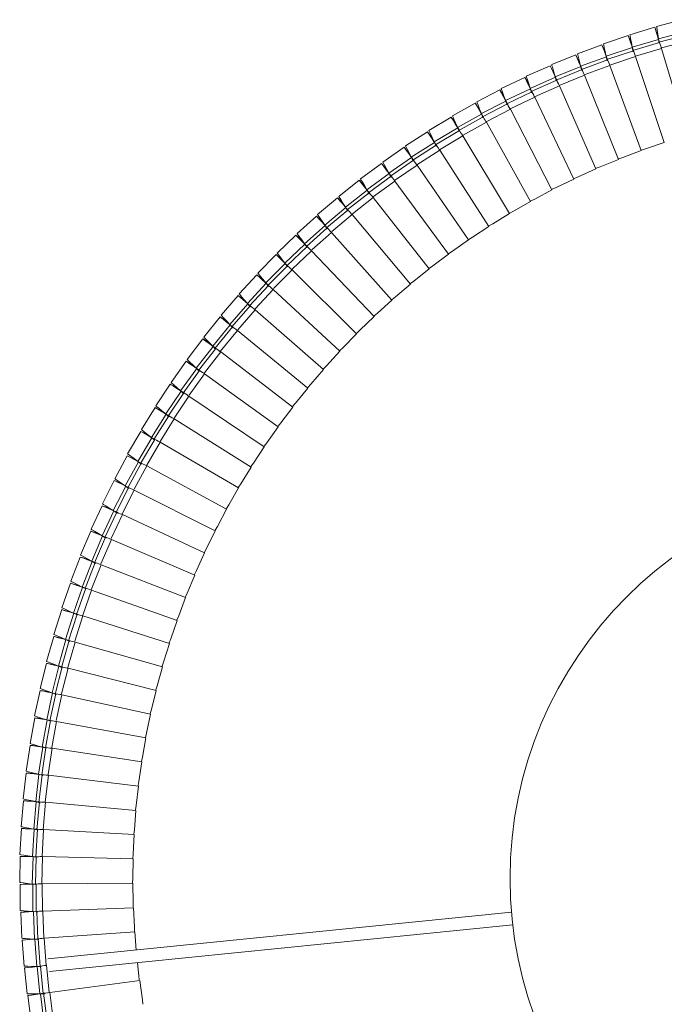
# Model space of a CAD drawing. Header units: millimetres. Extents: x -834 to 396, y -1282 to 570.
# Tile 11 of 13: x -163 to 39, y 249 to 558. Entities that reach past the tile are written whole.
import ezdxf

# ---------------------------------------------------------------- set-up
doc = ezdxf.new("R2010")
doc.units = ezdxf.units.MM

msp = doc.modelspace()

# ---------------------------------------------------------------- linework, layer by layer
at = {"color": 7, "linetype": 'Continuous', "lineweight": 15}
for p, q in [((44.36, 557.89), (36.46, 555.8)), ((35.93, 555.52), (28.1, 553.18)), ((36.28, 554.58), (35.93, 555.52)), ((37.43, 550.73), (36.28, 554.58)), ((45.44, 554.04), (37.09, 551.85)), ((27.58, 552.89), (19.83, 550.31)), ((27.95, 551.96), (27.58, 552.89)), ((29.22, 548.14), (27.95, 551.96)), ((37.13, 551.71), (28.85, 549.25)), ((37.43, 550.73), (29.03, 548.24)), ((37.23, 550.83), (37.09, 551.85)), ((45.7, 553.05), (37.23, 550.83)), ((19.31, 550), (11.65, 547.17)), ((19.72, 549.08), (19.31, 550)), ((21.11, 545.31), (19.72, 549.08)), ((20.22, 548.47), (19.97, 548.38)), ((28.9, 549.12), (20.7, 546.4)), ((29.22, 548.14), (20.91, 545.4)), ((29.03, 548.24), (28.85, 549.25)), ((29.11, 547.85), (29.03, 548.24)), ((46.13, 521.6), (38.03, 548.89)), ((11.14, 546.85), (3.57, 543.78)), ((11.58, 545.95), (11.14, 546.85)), ((13.08, 542.22), (11.58, 545.95)), ((12.1, 545.35), (11.86, 545.26)), ((20.75, 546.27), (12.64, 543.3)), ((21.11, 545.31), (12.88, 542.3)), ((20.91, 545.4), (20.7, 546.4)), ((21, 545.01), (20.91, 545.4)), ((38.84, 519.31), (29.89, 546.33)), ((3.07, 543.44), (-4.4, 540.14)), ((3.54, 542.56), (3.07, 543.44)), ((5.16, 538.87), (3.54, 542.56)), ((4.08, 541.98), (3.84, 541.87)), ((12.7, 543.16), (4.68, 539.94)), ((13.08, 542.22), (4.95, 538.95)), ((12.88, 542.3), (12.64, 543.3)), ((12.98, 541.92), (12.88, 542.3)), ((31.62, 516.79), (21.83, 543.51)), ((-4.88, 539.78), (-12.25, 536.25)), ((-4.39, 538.91), (-4.88, 539.78)), ((-2.66, 535.28), (-4.39, 538.91)), ((-3.84, 538.35), (-4.07, 538.24)), ((4.75, 539.81), (-3.16, 536.34)), ((5.16, 538.87), (-2.86, 535.36)), ((4.95, 538.95), (4.68, 539.94)), ((5.07, 538.57), (4.95, 538.95)), ((24.49, 514.04), (13.86, 540.44)), ((-12.72, 535.88), (-19.97, 532.12)), ((-12.2, 535.02), (-12.72, 535.88)), ((-10.35, 531.45), (-12.2, 535.02)), ((-3.1, 536.21), (-10.89, 532.49)), ((-2.66, 535.28), (-10.56, 531.52)), ((-2.86, 535.36), (-3.16, 536.34)), ((-2.73, 534.98), (-2.86, 535.36)), ((17.45, 511.07), (5.99, 537.13)), ((-20.43, 531.73), (-27.56, 527.74)), ((-19.89, 530.89), (-20.43, 531.73)), ((-10.82, 532.36), (-18.5, 528.4)), ((-11.61, 534.49), (-11.86, 534.36)), ((-10.56, 531.52), (-10.89, 532.49)), ((-10.42, 531.15), (-10.56, 531.52)), ((10.5, 507.88), (-1.77, 533.56)), ((-17.93, 527.38), (-19.89, 530.89)), ((-19.3, 530.36), (-19.52, 530.24)), ((-10.35, 531.45), (-18.14, 527.44)), ((3.66, 504.48), (-9.41, 529.76)), ((-28.01, 527.34), (-35.01, 523.13)), ((-27.44, 526.52), (-28.01, 527.34)), ((-25.37, 523.07), (-27.44, 526.52)), ((-26.82, 526.02), (-27.05, 525.88)), ((-18.43, 528.27), (-25.97, 524.07)), ((-17.93, 527.38), (-25.58, 523.12)), ((-18.14, 527.44), (-18.5, 528.4)), ((-17.99, 527.07), (-18.14, 527.44)), ((-3.08, 500.86), (-16.93, 525.72)), ((-35.45, 522.72), (-42.31, 518.29)), ((-34.85, 521.91), (-35.45, 522.72)), ((-25.89, 523.95), (-33.31, 519.51)), ((-25.37, 523.07), (-32.89, 518.58)), ((-25.58, 523.12), (-25.97, 524.07)), ((-25.42, 522.76), (-25.58, 523.12)), ((-33.22, 519.39), (-40.49, 514.72)), ((-32.67, 518.53), (-34.85, 521.91)), ((-34.23, 521.42), (-34.45, 521.28)), ((-32.89, 518.58), (-33.31, 519.51)), ((-9.69, 497.03), (-24.32, 521.44)), ((-42.73, 517.86), (-49.45, 513.22)), ((-42.11, 517.08), (-42.73, 517.86)), ((-39.83, 513.76), (-42.11, 517.08)), ((-41.47, 516.61), (-41.68, 516.46)), ((-32.67, 518.53), (-40.04, 513.8)), ((-32.71, 518.22), (-32.89, 518.58)), ((-16.18, 492.99), (-31.57, 516.93)), ((-40.41, 514.61), (-47.53, 509.71)), ((-39.83, 513.76), (-47.05, 508.81)), ((-40.04, 513.8), (-40.49, 514.72)), ((-39.86, 513.45), (-40.04, 513.8)), ((-49.86, 512.78), (-56.43, 507.93)), ((-49.22, 512.01), (-49.86, 512.78)), ((-46.83, 508.77), (-49.22, 512.01)), ((-48.54, 511.59), (-48.77, 511.41)), ((-22.55, 488.75), (-38.68, 512.2)), ((-56.83, 507.47), (-63.24, 502.42)), ((-56.16, 506.73), (-56.83, 507.47)), ((-47.44, 509.6), (-54.4, 504.48)), ((-46.83, 508.77), (-53.89, 503.59)), ((-47.05, 508.81), (-47.53, 509.71)), ((-46.85, 508.46), (-47.05, 508.81)), ((-28.77, 484.32), (-45.63, 507.25)), ((-54.31, 504.37), (-61.1, 499.04)), ((-53.67, 503.57), (-56.16, 506.73)), ((-55.47, 506.32), (-55.7, 506.14)), ((-53.89, 503.59), (-54.4, 504.48)), ((-63.63, 501.95), (-69.88, 496.7)), ((-62.93, 501.23), (-63.63, 501.95)), ((-60.35, 498.15), (-62.93, 501.23)), ((-62.22, 500.85), (-62.45, 500.66)), ((-53.67, 503.57), (-60.57, 498.17)), ((-53.68, 503.25), (-53.89, 503.59)), ((-34.86, 479.69), (-52.43, 502.08)), ((-61.01, 498.93), (-67.63, 493.39)), ((-60.35, 498.15), (-67.07, 492.53)), ((-60.57, 498.17), (-61.1, 499.04)), ((-60.35, 497.83), (-60.57, 498.17)), ((-70.25, 496.22), (-76.33, 490.77)), ((-69.53, 495.52), (-70.25, 496.22)), ((-66.85, 492.52), (-69.53, 495.52)), ((-68.82, 495.15), (-69.03, 494.96)), ((-40.79, 474.88), (-59.06, 496.7)), ((-67.53, 493.28), (-73.98, 487.54)), ((-66.85, 492.52), (-73.39, 486.7)), ((-67.07, 492.53), (-67.63, 493.39)), ((-66.84, 492.21), (-67.07, 492.53)), ((-16.16, 492.95), (-16.18, 492.99)), ((-76.68, 490.28), (-82.59, 484.65)), ((-75.95, 489.61), (-76.68, 490.28)), ((-73.17, 486.69), (-75.95, 489.61)), ((-75.21, 489.28), (-75.43, 489.07)), ((-46.57, 469.87), (-65.52, 491.12)), ((-22.52, 488.71), (-22.55, 488.75)), ((-73.88, 487.43), (-80.14, 481.49)), ((-73.17, 486.69), (-79.53, 480.67)), ((-73.39, 486.7), (-73.98, 487.54)), ((-73.15, 486.38), (-73.39, 486.7)), ((-52.19, 464.69), (-71.8, 485.33)), ((-82.93, 484.15), (-88.66, 478.33)), ((-82.17, 483.49), (-82.93, 484.15)), ((-79.31, 480.67), (-82.17, 483.49)), ((-81.44, 483.17), (-81.64, 482.97)), ((-28.74, 484.28), (-28.77, 484.32)), ((-80.04, 481.39), (-86.11, 475.25)), ((-79.31, 480.67), (-85.47, 474.45)), ((-79.53, 480.67), (-80.14, 481.49)), ((-79.28, 480.36), (-79.53, 480.67)), ((-57.65, 459.34), (-77.89, 479.35)), ((-34.83, 479.65), (-34.86, 479.69)), ((-88.98, 477.82), (-94.53, 471.82)), ((-88.2, 477.19), (-88.98, 477.82)), ((-85.25, 474.45), (-88.2, 477.19)), ((-87.45, 476.9), (-87.66, 476.68)), ((-86, 475.15), (-91.88, 468.82)), ((-85.25, 474.45), (-91.22, 468.04)), ((-85.47, 474.45), (-86.11, 475.25)), ((-85.22, 474.14), (-85.47, 474.45)), ((-62.93, 453.82), (-83.79, 473.18)), ((-40.76, 474.84), (-40.79, 474.88)), ((-94.83, 471.3), (-100.19, 465.13)), ((-94.04, 470.7), (-94.83, 471.3)), ((-91, 468.06), (-94.04, 470.7)), ((-93.28, 470.43), (-93.47, 470.21)), ((-46.54, 469.84), (-46.57, 469.87)), ((-91.77, 468.73), (-97.45, 462.22)), ((-91, 468.06), (-96.76, 461.46)), ((-91.22, 468.04), (-91.88, 468.82)), ((-90.95, 467.75), (-91.22, 468.04)), ((-68.04, 448.13), (-89.5, 466.83)), ((-100.47, 464.6), (-105.63, 458.27)), ((-99.66, 464.03), (-100.47, 464.6)), ((-96.54, 461.48), (-99.66, 464.03)), ((-98.89, 463.78), (-99.08, 463.56)), ((-52.16, 464.66), (-52.19, 464.69)), ((-97.33, 462.13), (-102.81, 455.44)), ((-96.54, 461.48), (-102.09, 454.71)), ((-96.76, 461.46), (-97.45, 462.22)), ((-96.48, 461.17), (-96.76, 461.46)), ((-105.9, 457.73), (-110.86, 451.24)), ((-105.07, 457.18), (-105.9, 457.73)), ((-72.97, 442.29), (-95.01, 460.3)), ((-57.61, 459.31), (-57.65, 459.34)), ((-102.69, 455.36), (-107.95, 448.51)), ((-101.87, 454.74), (-107.21, 447.79)), ((-101.87, 454.74), (-105.07, 457.18)), ((-104.3, 456.96), (-104.48, 456.73)), ((-102.09, 454.71), (-102.81, 455.44)), ((-77.71, 436.29), (-100.3, 453.61)), ((-62.9, 453.78), (-62.93, 453.82)), ((-111.11, 450.7), (-115.86, 444.05)), ((-107.83, 448.42), (-112.87, 441.41)), ((-110.26, 450.17), (-111.11, 450.7)), ((-106.99, 447.83), (-110.26, 450.17)), ((-109.49, 449.97), (-109.66, 449.74)), ((-107.21, 447.79), (-107.95, 448.51)), ((-68.01, 448.1), (-68.04, 448.13)), ((-106.99, 447.83), (-112.11, 440.72)), ((-106.92, 447.52), (-107.21, 447.79)), ((-82.26, 430.15), (-105.39, 446.75)), ((-116.1, 443.5), (-120.64, 436.71)), ((-115.23, 443), (-116.1, 443.5)), ((-111.89, 440.76), (-115.23, 443)), ((-114.44, 442.84), (-114.61, 442.58)), ((-72.93, 442.26), (-72.97, 442.29)), ((-112.74, 441.33), (-117.56, 434.16)), ((-111.89, 440.76), (-116.78, 433.49)), ((-112.11, 440.72), (-112.87, 441.41)), ((-111.81, 440.46), (-112.11, 440.72)), ((-86.62, 423.87), (-110.25, 439.73)), ((-120.86, 436.15), (-125.18, 429.22)), ((-119.98, 435.68), (-120.86, 436.15)), ((-77.67, 436.26), (-77.71, 436.29)), ((-117.43, 434.08), (-122.02, 426.77)), ((-116.57, 433.54), (-121.23, 426.13)), ((-116.57, 433.54), (-119.98, 435.68)), ((-119.19, 435.52), (-119.34, 435.28)), ((-116.78, 433.49), (-117.56, 434.16)), ((-116.47, 433.24), (-116.78, 433.49)), ((-90.78, 417.45), (-114.89, 432.57)), ((-82.22, 430.12), (-82.26, 430.15)), ((-125.38, 428.65), (-129.49, 421.59)), ((-121.9, 426.7), (-126.25, 419.24)), ((-124.49, 428.21), (-125.38, 428.65)), ((-121.01, 426.18), (-124.49, 428.21)), ((-123.69, 428.1), (-123.84, 427.83)), ((-121.23, 426.13), (-122.02, 426.77)), ((-121.01, 426.18), (-125.44, 418.62)), ((-120.91, 425.89), (-121.23, 426.13)), ((-94.73, 410.91), (-119.31, 425.26)), ((-86.58, 423.84), (-86.62, 423.87)), ((-129.67, 421.02), (-133.55, 413.83)), ((-128.76, 420.6), (-129.67, 421.02)), ((-125.22, 418.68), (-128.76, 420.6)), ((-127.97, 420.5), (-128.11, 420.24)), ((-126.12, 419.17), (-130.25, 411.58)), ((-125.22, 418.68), (-129.41, 410.99)), ((-125.44, 418.62), (-126.25, 419.24)), ((-125.11, 418.39), (-125.44, 418.62)), ((-98.47, 404.25), (-123.49, 417.82)), ((-90.73, 417.43), (-90.78, 417.45)), ((-133.72, 413.25), (-137.37, 405.94)), ((-130.11, 411.52), (-133.99, 403.8)), ((-132.8, 412.86), (-133.72, 413.25)), ((-129.2, 411.06), (-133.14, 403.24)), ((-129.2, 411.06), (-132.8, 412.86)), ((-131.99, 412.8), (-132.13, 412.53)), ((-129.41, 410.99), (-130.25, 411.58)), ((-129.07, 410.77), (-129.41, 410.99)), ((-102.01, 397.47), (-127.44, 410.25)), ((-94.69, 410.89), (-94.73, 410.91)), ((-137.52, 405.36), (-140.94, 397.94)), ((-136.58, 405), (-137.52, 405.36)), ((-132.93, 403.31), (-136.58, 405)), ((-135.78, 404.95), (-135.91, 404.69)), ((-133.86, 403.74), (-137.5, 395.91)), ((-132.93, 403.31), (-136.62, 395.37)), ((-133.14, 403.24), (-133.99, 403.8)), ((-132.8, 403.03), (-133.14, 403.24)), ((-105.33, 390.58), (-131.15, 402.55)), ((-98.43, 404.22), (-98.47, 404.25)), ((-141.07, 397.36), (-144.25, 389.84)), ((-140.12, 397.03), (-141.07, 397.36)), ((-137.36, 395.85), (-140.75, 387.91)), ((-136.42, 395.45), (-140.12, 397.03)), ((-139.32, 397.01), (-139.43, 396.74)), ((-136.62, 395.37), (-137.5, 395.91)), ((-101.96, 397.45), (-102.01, 397.47)), ((-136.42, 395.45), (-139.86, 387.4)), ((-136.28, 395.17), (-136.62, 395.37)), ((-108.43, 383.6), (-134.61, 394.75)), ((-105.28, 390.56), (-105.33, 390.58)), ((-144.36, 389.24), (-147.31, 381.63)), ((-143.41, 388.94), (-144.36, 389.24)), ((-140.61, 387.86), (-143.75, 379.81)), ((-139.66, 387.49), (-143.41, 388.94)), ((-139.66, 387.49), (-142.85, 379.33)), ((-142.6, 388.95), (-142.71, 388.67)), ((-139.86, 387.4), (-140.75, 387.91)), ((-139.51, 387.21), (-139.86, 387.4)), ((-111.31, 376.52), (-137.83, 386.84)), ((-147.4, 381.03), (-150.11, 373.33)), ((-146.44, 380.76), (-147.4, 381.03)), ((-142.65, 379.42), (-146.44, 380.76)), ((-145.64, 380.79), (-145.74, 380.52)), ((-143.61, 379.77), (-146.49, 371.62)), ((-142.65, 379.42), (-145.58, 371.17)), ((-142.85, 379.33), (-143.75, 379.81)), ((-113.97, 369.35), (-140.8, 378.84)), ((-150.18, 372.73), (-152.65, 364.94)), ((-149.21, 372.49), (-150.18, 372.73)), ((-145.38, 371.27), (-149.21, 372.49)), ((-146.35, 371.58), (-148.98, 363.35)), ((-148.42, 372.53), (-148.5, 372.26)), ((-145.38, 371.27), (-148.05, 362.93)), ((-145.58, 371.17), (-146.49, 371.62)), ((-145.21, 371.01), (-145.58, 371.17)), ((-116.4, 362.1), (-143.52, 370.74)), ((-152.7, 364.34), (-154.92, 356.48)), ((-151.72, 364.13), (-152.7, 364.34)), ((-147.85, 363.04), (-151.72, 364.13)), ((-148.84, 363.32), (-151.2, 355.01)), ((-150.94, 364.18), (-151.01, 363.93)), ((-147.85, 363.04), (-150.26, 354.62)), ((-148.05, 362.93), (-148.98, 363.35)), ((-147.68, 362.78), (-148.05, 362.93)), ((-118.6, 354.78), (-145.98, 362.57)), ((-154.96, 355.88), (-156.93, 347.95)), ((-153.97, 355.7), (-154.96, 355.88)), ((-150.07, 354.73), (-153.97, 355.7)), ((-153.18, 355.79), (-153.25, 355.52)), ((-151.06, 354.98), (-153.17, 346.6)), ((-150.07, 354.73), (-152.21, 346.24)), ((-150.26, 354.62), (-151.2, 355.01)), ((-149.89, 354.47), (-150.26, 354.62)), ((-120.57, 347.4), (-148.18, 354.32)), ((-156.94, 347.35), (-158.67, 339.37)), ((-155.95, 347.21), (-156.94, 347.35)), ((-152.02, 346.35), (-155.95, 347.21)), ((-155.17, 347.3), (-155.23, 347.05)), ((-153.02, 346.57), (-154.86, 338.13)), ((-152.02, 346.35), (-153.89, 337.8)), ((-152.21, 346.24), (-153.17, 346.6)), ((-151.83, 346.11), (-152.21, 346.24)), ((-122.31, 339.95), (-150.12, 346)), ((-158.66, 338.76), (-160.13, 330.73)), ((-157.67, 338.65), (-158.66, 338.76)), ((-153.71, 337.92), (-157.67, 338.65)), ((-156.89, 338.78), (-156.93, 338.52)), ((-154.72, 338.11), (-156.29, 329.61)), ((-153.71, 337.92), (-155.31, 329.31)), ((-153.89, 337.8), (-154.86, 338.13)), ((-153.51, 337.68), (-153.89, 337.8)), ((-123.81, 332.46), (-151.8, 337.63)), ((-160.11, 330.13), (-161.33, 322.05)), ((-159.11, 330.05), (-160.11, 330.13)), ((-155.13, 329.44), (-159.11, 330.05)), ((-158.34, 330.19), (-158.38, 329.93)), ((-156.15, 329.6), (-157.45, 321.06)), ((-155.13, 329.44), (-156.47, 320.79)), ((-155.31, 329.31), (-156.29, 329.61)), ((-154.93, 329.21), (-155.31, 329.31)), ((-125.08, 324.92), (-153.21, 329.21)), ((-161.29, 321.45), (-162.25, 313.34)), ((-160.29, 321.4), (-161.29, 321.45)), ((-156.29, 320.92), (-160.29, 321.4)), ((-159.51, 321.57), (-159.55, 321.31)), ((-157.31, 321.04), (-158.35, 312.47)), ((-156.47, 320.79), (-157.45, 321.06)), ((-156.29, 320.92), (-157.35, 312.23)), ((-156.08, 320.69), (-156.47, 320.79)), ((-126.11, 317.35), (-154.36, 320.75)), ((-162.19, 312.74), (-162.89, 304.6)), ((-161.19, 312.72), (-162.19, 312.74)), ((-157.18, 312.37), (-161.19, 312.72)), ((-158.2, 312.46), (-158.97, 303.85)), ((-157.35, 312.23), (-158.35, 312.47)), ((-157.18, 312.37), (-157.96, 303.65)), ((-156.96, 312.15), (-157.35, 312.23)), ((-126.9, 309.74), (-155.25, 312.26)), ((-162.82, 304.01), (-163.27, 295.85)), ((-161.82, 304.02), (-162.82, 304.01)), ((-157.8, 303.79), (-161.82, 304.02)), ((-158.82, 303.85), (-159.32, 295.23)), ((-157.96, 303.65), (-158.97, 303.85)), ((-157.8, 303.79), (-158.31, 295.05)), ((-157.57, 303.58), (-157.96, 303.65)), ((-127.45, 302.12), (-155.86, 303.74)), ((-163.17, 295.26), (-163.36, 287.09)), ((-162.17, 295.3), (-163.17, 295.26)), ((-158.15, 295.2), (-162.17, 295.3)), ((-161.42, 295.56), (-161.43, 295.28)), ((-159.17, 295.23), (-159.4, 286.59)), ((-158.31, 295.05), (-159.32, 295.23)), ((-158.15, 295.2), (-158.38, 286.45)), ((-127.76, 294.48), (-156.21, 295.21)), ((-162.25, 286.58), (-163.25, 286.5)), ((-163.25, 286.5), (-163.19, 278.33)), ((-158.23, 286.6), (-162.25, 286.58)), ((-158.38, 286.45), (-159.4, 286.59)), ((-159.25, 286.59), (-159.21, 277.96)), ((-158.23, 286.6), (-158.19, 277.84)), ((-127.83, 286.84), (-156.29, 286.67)), ((-127.66, 279.19), (-156.11, 278.14)), ((-162.06, 277.85), (-163.05, 277.75)), ((-163.05, 277.75), (-162.73, 269.59)), ((-158.04, 278), (-162.06, 277.85)), ((-158.19, 277.84), (-159.21, 277.96)), ((-159.06, 277.97), (-158.74, 269.33)), ((-157.79, 277.81), (-158.19, 277.84)), ((-158.04, 278), (-157.72, 269.25)), ((-9.06, 277.79), (-154.54, 263.09)), ((-154.05, 259.12), (-8.66, 273.82)), ((-161.59, 269.14), (-162.58, 269)), ((-162.58, 269), (-162.01, 260.86)), ((-157.58, 269.42), (-161.59, 269.14)), ((-160.87, 269.47), (-160.85, 269.19)), ((-157.72, 269.25), (-158.74, 269.33)), ((-158.6, 269.35), (-158.01, 260.73)), ((-157.32, 269.23), (-157.72, 269.25)), ((-157.58, 269.42), (-156.99, 260.68)), ((-127.26, 271.56), (-155.65, 269.61)), ((-160.85, 260.45), (-161.84, 260.28)), ((-161.84, 260.28), (-161.01, 252.15)), ((-159.73, 260.56), (-160.85, 260.45)), ((-156.99, 260.68), (-158.01, 260.73)), ((-156.85, 260.85), (-157.87, 260.75)), ((-157.87, 260.75), (-157.01, 252.15)), ((-156.59, 260.67), (-156.99, 260.68)), ((-156.85, 260.85), (-155.98, 252.14)), ((-154.86, 261.11), (-154.93, 261.1)), ((-125.72, 256.35), (-153.94, 252.62)), ((-159.84, 251.78), (-160.82, 251.58)), ((-160.82, 251.58), (-159.73, 243.49)), ((-155.85, 252.31), (-159.84, 251.78)), ((-155.98, 252.14), (-157.01, 252.15)), ((-156.86, 252.17), (-155.74, 243.61)), ((-155.58, 252.14), (-155.98, 252.14)), ((-155.85, 252.31), (-154.71, 243.63))]:
    msp.add_line(p, q, dxfattribs=at)
at = {"color": 8, "linetype": 'Continuous', "lineweight": 15}
for p, q in [((46.26, 551.19), (37.99, 549.04)), ((38.03, 548.89), (29.84, 546.47)), ((29.89, 546.33), (21.77, 543.65)), ((21.83, 543.51), (13.8, 540.59)), ((13.86, 540.44), (5.93, 537.27)), ((5.99, 537.13), (-1.84, 533.7)), ((-1.77, 533.56), (-9.49, 529.9)), ((-9.41, 529.76), (-17.01, 525.85)), ((-16.93, 525.72), (-24.4, 521.57)), ((-24.32, 521.44), (-31.66, 517.06)), ((-31.57, 516.93), (-38.77, 512.33)), ((-38.68, 512.2), (-45.73, 507.37)), ((-45.63, 507.25), (-52.32, 502.35)), ((-52.43, 502.08), (-58.96, 496.98)), ((-59.06, 496.7), (-65.43, 491.39)), ((-65.52, 491.12), (-71.71, 485.61)), ((-71.8, 485.33), (-77.82, 479.63)), ((-77.89, 479.35), (-83.73, 473.47)), ((-83.79, 473.18), (-89.45, 467.12)), ((-89.5, 466.83), (-94.96, 460.59)), ((-95.01, 460.3), (-100.43, 453.7)), ((-100.3, 453.61), (-105.36, 447.04)), ((-105.39, 446.75), (-110.23, 440.02)), ((-110.25, 439.73), (-114.88, 432.86)), ((-114.89, 432.57), (-119.31, 425.55)), ((-119.31, 425.26), (-123.5, 418.11)), ((-123.49, 417.82), (-127.46, 410.54)), ((-127.44, 410.25), (-131.18, 402.85)), ((-131.15, 402.55), (-134.65, 395.04)), ((-134.61, 394.75), (-137.88, 387.13)), ((-137.83, 386.84), (-140.92, 378.96)), ((-140.8, 378.84), (-143.58, 371.03)), ((-143.52, 370.74), (-146.05, 362.85)), ((-145.98, 362.57), (-148.26, 354.6)), ((-148.18, 354.32), (-150.21, 346.28)), ((-150.12, 346), (-151.9, 337.91)), ((-151.8, 337.63), (-153.32, 329.48)), ((-153.21, 329.21), (-154.48, 321.02)), ((-154.36, 320.75), (-155.4, 312.27)), ((-155.25, 312.26), (-156.02, 303.75)), ((-155.86, 303.74), (-156.36, 295.29)), ((-156.21, 295.21), (-156.45, 286.67)), ((-156.29, 286.67), (-156.26, 278.13)), ((-156.11, 278.14), (-155.8, 269.6)), ((-155.65, 269.61), (-155.08, 261.08)), ((-127.26, 271.56), (-126.81, 265.9)), ((-154.93, 261.1), (-154.09, 252.6)), ((-153.94, 252.62), (-152.83, 244.15))]:
    msp.add_line(p, q, dxfattribs=at)
at = {"color": 7, "linetype": 'Continuous', "lineweight": 15, "flags": 128}
for points in [[(28.85, 549.25), (28.56, 550.76), (28.32, 552.03), (28.16, 552.88), (28.1, 553.18)], [(37.13, 551.71), (36.67, 553.17), (36.28, 554.4), (36.02, 555.23), (35.93, 555.52)], [(37.09, 551.85), (36.85, 553.36), (36.65, 554.64), (36.51, 555.5), (36.46, 555.8)], [(20.7, 546.4), (20.37, 547.9), (20.08, 549.16), (19.89, 550.01), (19.83, 550.31)], [(28.9, 549.12), (28.39, 550.56), (27.96, 551.79), (27.68, 552.6), (27.58, 552.89)], [(28.44, 551.34), (28.35, 551.31), (28.19, 551.26)], [(38.03, 548.89), (37.95, 549.14), (37.81, 549.56), (37.63, 550.11), (37.43, 550.73)], [(12.64, 543.3), (12.26, 544.78), (11.94, 546.04), (11.72, 546.88), (11.65, 547.17)], [(20.75, 546.27), (20.2, 547.7), (19.73, 548.91), (19.42, 549.71), (19.31, 550)], [(29.89, 546.33), (29.8, 546.58), (29.64, 546.99), (29.45, 547.54), (29.22, 548.14)], [(12.7, 543.16), (12.1, 544.57), (11.6, 545.77), (11.26, 546.57), (11.14, 546.85)], [(21.83, 543.51), (21.73, 543.76), (21.56, 544.17), (21.35, 544.71), (21.11, 545.31)], [(4.75, 539.81), (4.11, 541.2), (3.56, 542.38), (3.2, 543.17), (3.07, 543.44)], [(4.68, 539.94), (4.26, 541.41), (3.9, 542.66), (3.65, 543.49), (3.57, 543.78)], [(13.86, 540.44), (13.75, 540.69), (13.58, 541.09), (13.34, 541.62), (13.08, 542.22)], [(-3.1, 536.21), (-3.78, 537.58), (-4.36, 538.74), (-4.75, 539.51), (-4.88, 539.78)], [(-3.16, 536.34), (-3.64, 537.79), (-4.04, 539.03), (-4.3, 539.85), (-4.4, 540.14)], [(5.99, 537.13), (5.88, 537.37), (5.69, 537.77), (5.44, 538.29), (5.16, 538.87)], [(-10.82, 532.36), (-11.55, 533.71), (-12.17, 534.85), (-12.58, 535.61), (-12.72, 535.88)], [(-10.89, 532.49), (-11.41, 533.93), (-11.85, 535.15), (-12.14, 535.97), (-12.25, 536.25)], [(-1.77, 533.56), (-1.89, 533.8), (-2.09, 534.2), (-2.36, 534.71), (-2.66, 535.28)], [(-18.43, 528.27), (-19.19, 529.6), (-19.84, 530.72), (-20.28, 531.47), (-20.43, 531.73)], [(-18.5, 528.4), (-19.06, 529.82), (-19.54, 531.03), (-19.86, 531.83), (-19.97, 532.12)], [(-9.41, 529.76), (-9.54, 529.99), (-9.76, 530.38), (-10.04, 530.89), (-10.35, 531.45)], [(-25.89, 523.95), (-26.7, 525.25), (-27.39, 526.35), (-27.85, 527.08), (-28.01, 527.34)], [(-25.97, 524.07), (-26.58, 525.48), (-27.09, 526.67), (-27.44, 527.46), (-27.56, 527.74)], [(-16.93, 525.72), (-17.07, 525.95), (-17.3, 526.33), (-17.59, 526.82), (-17.93, 527.38)], [(-33.22, 519.39), (-34.07, 520.66), (-34.79, 521.74), (-35.28, 522.46), (-35.45, 522.72)], [(-33.31, 519.51), (-33.96, 520.9), (-34.51, 522.07), (-34.88, 522.86), (-35.01, 523.13)], [(-24.32, 521.44), (-24.46, 521.66), (-24.7, 522.04), (-25.02, 522.53), (-25.37, 523.07)], [(-40.41, 514.61), (-41.3, 515.85), (-42.05, 516.91), (-42.55, 517.61), (-42.73, 517.86)], [(-40.49, 514.72), (-41.19, 516.09), (-41.78, 517.24), (-42.17, 518.02), (-42.31, 518.29)], [(-31.57, 516.93), (-31.72, 517.15), (-31.98, 517.52), (-32.3, 518), (-32.67, 518.53)], [(-47.53, 509.71), (-48.26, 511.05), (-48.89, 512.19), (-49.3, 512.95), (-49.45, 513.22)], [(-38.68, 512.2), (-38.84, 512.42), (-39.1, 512.78), (-39.44, 513.24), (-39.83, 513.76)], [(-47.44, 509.6), (-48.36, 510.81), (-49.15, 511.85), (-49.68, 512.53), (-49.86, 512.78)], [(-54.31, 504.37), (-55.27, 505.56), (-56.09, 506.56), (-56.64, 507.24), (-56.83, 507.47)], [(-54.4, 504.48), (-55.18, 505.8), (-55.84, 506.92), (-56.28, 507.66), (-56.43, 507.93)], [(-45.63, 507.25), (-45.8, 507.46), (-46.07, 507.81), (-46.43, 508.26), (-46.83, 508.77)], [(-61.01, 498.93), (-62.01, 500.09), (-62.86, 501.07), (-63.43, 501.72), (-63.63, 501.95)], [(-61.1, 499.04), (-61.92, 500.33), (-62.62, 501.43), (-63.08, 502.16), (-63.24, 502.42)], [(-52.43, 502.08), (-52.6, 502.28), (-52.89, 502.63), (-53.26, 503.07), (-53.67, 503.57)], [(-59.06, 496.7), (-59.24, 496.9), (-59.53, 497.23), (-59.92, 497.66), (-60.35, 498.15)], [(-67.53, 493.28), (-68.57, 494.41), (-69.45, 495.36), (-70.04, 496), (-70.25, 496.22)], [(-67.63, 493.39), (-68.49, 494.66), (-69.22, 495.73), (-69.71, 496.45), (-69.88, 496.7)], [(-65.52, 491.12), (-65.7, 491.31), (-66.01, 491.63), (-66.4, 492.05), (-66.85, 492.52)], [(-73.88, 487.43), (-74.95, 488.52), (-75.86, 489.45), (-76.47, 490.07), (-76.68, 490.28)], [(-73.98, 487.54), (-74.88, 488.78), (-75.64, 489.83), (-76.15, 490.53), (-76.33, 490.77)], [(-71.8, 485.33), (-71.99, 485.52), (-72.3, 485.83), (-72.71, 486.24), (-73.17, 486.69)], [(-80.04, 481.39), (-81.15, 482.44), (-82.08, 483.34), (-82.71, 483.94), (-82.93, 484.15)], [(-80.14, 481.49), (-81.08, 482.7), (-81.88, 483.72), (-82.41, 484.41), (-82.59, 484.65)], [(-77.89, 479.35), (-78.09, 479.53), (-78.41, 479.83), (-78.83, 480.23), (-79.31, 480.67)], [(-86, 475.15), (-87.14, 476.17), (-88.11, 477.04), (-88.76, 477.61), (-88.98, 477.82)], [(-86.11, 475.25), (-87.09, 476.43), (-87.92, 477.43), (-88.47, 478.09), (-88.66, 478.33)], [(-83.79, 473.18), (-83.99, 473.36), (-84.33, 473.65), (-84.77, 474.03), (-85.25, 474.45)], [(-91.77, 468.73), (-92.94, 469.71), (-93.94, 470.55), (-94.6, 471.11), (-94.83, 471.3)], [(-91.88, 468.82), (-92.9, 469.97), (-93.75, 470.94), (-94.33, 471.59), (-94.53, 471.82)], [(-89.5, 466.83), (-89.71, 467), (-90.05, 467.28), (-90.5, 467.65), (-91, 468.06)], [(-97.33, 462.13), (-98.54, 463.08), (-99.56, 463.88), (-100.24, 464.42), (-100.47, 464.6)], [(-97.45, 462.22), (-98.5, 463.34), (-99.39, 464.28), (-99.98, 464.91), (-100.19, 465.13)], [(-95.01, 460.3), (-95.22, 460.47), (-95.57, 460.74), (-96.03, 461.09), (-96.54, 461.48)], [(-102.69, 455.36), (-103.92, 456.27), (-104.96, 457.04), (-105.66, 457.55), (-105.9, 457.73)], [(-102.81, 455.44), (-103.89, 456.53), (-104.8, 457.45), (-105.42, 458.06), (-105.63, 458.27)], [(-100.3, 453.61), (-100.52, 453.76), (-100.88, 454.02), (-101.35, 454.36), (-101.87, 454.74)], [(-107.95, 448.51), (-109.06, 449.55), (-110.01, 450.44), (-110.64, 451.04), (-110.86, 451.24)], [(-107.83, 448.42), (-109.08, 449.29), (-110.15, 450.03), (-110.86, 450.52), (-111.11, 450.7)], [(-105.39, 446.75), (-105.61, 446.9), (-105.98, 447.14), (-106.45, 447.47), (-106.99, 447.83)], [(-112.74, 441.33), (-114.03, 442.16), (-115.12, 442.86), (-115.85, 443.33), (-116.1, 443.5)], [(-112.87, 441.41), (-114.01, 442.42), (-114.99, 443.28), (-115.64, 443.85), (-115.86, 444.05)], [(-110.25, 439.73), (-110.48, 439.87), (-110.85, 440.11), (-111.34, 440.42), (-111.89, 440.76)], [(-117.43, 434.08), (-118.75, 434.88), (-119.86, 435.54), (-120.6, 435.99), (-120.86, 436.15)], [(-117.56, 434.16), (-118.74, 435.14), (-119.74, 435.96), (-120.41, 436.52), (-120.64, 436.71)], [(-114.89, 432.57), (-115.12, 432.7), (-115.51, 432.92), (-116.01, 433.22), (-116.57, 433.54)], [(-121.9, 426.7), (-123.23, 427.45), (-124.36, 428.08), (-125.12, 428.5), (-125.38, 428.65)], [(-122.02, 426.77), (-123.23, 427.71), (-124.26, 428.5), (-124.94, 429.03), (-125.18, 429.22)], [(-119.31, 425.26), (-119.54, 425.39), (-119.93, 425.6), (-120.44, 425.87), (-121.01, 426.18)], [(-126.12, 419.17), (-127.48, 419.88), (-128.63, 420.48), (-129.4, 420.88), (-129.67, 421.02)], [(-126.25, 419.24), (-127.49, 420.14), (-128.54, 420.9), (-129.24, 421.41), (-129.49, 421.59)], [(-123.49, 417.82), (-123.73, 417.94), (-124.13, 418.13), (-124.64, 418.39), (-125.22, 418.68)], [(-130.11, 411.52), (-131.49, 412.18), (-132.66, 412.74), (-133.44, 413.12), (-133.72, 413.25)], [(-130.25, 411.58), (-131.51, 412.44), (-132.58, 413.17), (-133.3, 413.66), (-133.55, 413.83)], [(-127.44, 410.25), (-127.68, 410.36), (-128.09, 410.54), (-128.61, 410.79), (-129.2, 411.06)], [(-133.86, 403.74), (-135.26, 404.36), (-136.45, 404.89), (-137.24, 405.24), (-137.52, 405.36)], [(-133.99, 403.8), (-135.29, 404.62), (-136.38, 405.32), (-137.11, 405.78), (-137.37, 405.94)], [(-131.15, 402.55), (-131.39, 402.66), (-131.8, 402.83), (-132.34, 403.06), (-132.93, 403.31)], [(-137.36, 395.85), (-138.78, 396.43), (-139.98, 396.92), (-140.79, 397.24), (-141.07, 397.36)], [(-137.5, 395.91), (-138.81, 396.69), (-139.93, 397.35), (-140.68, 397.79), (-140.94, 397.94)], [(-134.61, 394.75), (-134.86, 394.85), (-135.28, 395.01), (-135.82, 395.22), (-136.42, 395.45)], [(-140.75, 387.91), (-142.09, 388.65), (-143.23, 389.27), (-143.99, 389.69), (-144.25, 389.84)], [(-140.61, 387.86), (-142.05, 388.39), (-143.27, 388.84), (-144.08, 389.14), (-144.36, 389.24)], [(-137.83, 386.84), (-138.08, 386.93), (-138.5, 387.08), (-139.05, 387.27), (-139.66, 387.49)], [(-143.61, 379.77), (-145.06, 380.25), (-146.29, 380.66), (-147.12, 380.93), (-147.4, 381.03)], [(-143.75, 379.81), (-145.11, 380.51), (-146.27, 381.1), (-147.04, 381.49), (-147.31, 381.63)], [(-140.8, 378.84), (-141.05, 378.92), (-141.48, 379.05), (-142.03, 379.23), (-142.65, 379.42)], [(-146.35, 371.58), (-147.82, 372.02), (-149.06, 372.39), (-149.89, 372.64), (-150.18, 372.73)], [(-146.49, 371.62), (-147.88, 372.28), (-149.05, 372.83), (-149.84, 373.2), (-150.11, 373.33)], [(-143.52, 370.74), (-143.77, 370.81), (-144.2, 370.94), (-144.76, 371.09), (-145.38, 371.27)], [(-148.98, 363.35), (-150.38, 363.96), (-151.58, 364.48), (-152.37, 364.82), (-152.65, 364.94)], [(-148.84, 363.32), (-150.32, 363.71), (-151.57, 364.04), (-152.41, 364.26), (-152.7, 364.34)], [(-145.98, 362.57), (-146.23, 362.63), (-146.66, 362.74), (-147.23, 362.88), (-147.85, 363.04)], [(-151.06, 354.98), (-152.55, 355.32), (-153.82, 355.62), (-154.66, 355.81), (-154.96, 355.88)], [(-151.2, 355.01), (-152.63, 355.57), (-153.83, 356.05), (-154.64, 356.37), (-154.92, 356.48)], [(-148.18, 354.32), (-148.44, 354.37), (-148.87, 354.47), (-149.44, 354.59), (-150.07, 354.73)], [(-153.02, 346.57), (-154.52, 346.87), (-155.8, 347.12), (-156.65, 347.29), (-156.94, 347.35)], [(-153.17, 346.6), (-154.61, 347.12), (-155.83, 347.56), (-156.64, 347.85), (-156.93, 347.95)], [(-150.12, 346), (-150.38, 346.05), (-150.82, 346.13), (-151.39, 346.24), (-152.02, 346.35)], [(-154.86, 338.13), (-156.32, 338.6), (-157.55, 339.01), (-158.38, 339.27), (-158.67, 339.37)], [(-154.72, 338.11), (-156.23, 338.36), (-157.51, 338.57), (-158.36, 338.71), (-158.66, 338.76)], [(-151.8, 337.63), (-152.06, 337.67), (-152.5, 337.74), (-153.07, 337.83), (-153.71, 337.92)], [(-156.29, 329.61), (-157.76, 330.04), (-159.01, 330.4), (-159.84, 330.65), (-160.13, 330.73)], [(-156.15, 329.6), (-157.66, 329.8), (-158.95, 329.97), (-159.81, 330.09), (-160.11, 330.13)], [(-153.21, 329.21), (-153.48, 329.24), (-153.92, 329.3), (-154.49, 329.36), (-155.13, 329.44)], [(-157.45, 321.06), (-158.94, 321.44), (-160.19, 321.76), (-161.03, 321.98), (-161.33, 322.05)], [(-157.31, 321.04), (-158.83, 321.2), (-160.12, 321.33), (-160.98, 321.42), (-161.29, 321.45)], [(-154.36, 320.75), (-154.63, 320.77), (-155.07, 320.81), (-155.65, 320.86), (-156.29, 320.92)], [(-158.35, 312.47), (-159.84, 312.8), (-161.11, 313.09), (-161.95, 313.27), (-162.25, 313.34)], [(-158.2, 312.46), (-159.73, 312.57), (-161.02, 312.66), (-161.88, 312.72), (-162.19, 312.74)], [(-155.25, 312.26), (-155.51, 312.27), (-155.96, 312.3), (-156.53, 312.33), (-157.18, 312.37)], [(-158.97, 303.85), (-160.47, 304.14), (-161.75, 304.39), (-162.6, 304.55), (-162.89, 304.6)], [(-158.82, 303.85), (-160.35, 303.91), (-161.65, 303.96), (-162.51, 304), (-162.82, 304.01)], [(-155.86, 303.74), (-156.13, 303.75), (-156.57, 303.76), (-157.15, 303.78), (-157.8, 303.79)], [(-159.32, 295.23), (-160.83, 295.47), (-162.11, 295.67), (-162.97, 295.81), (-163.27, 295.85)], [(-159.17, 295.23), (-160.7, 295.24), (-162, 295.25), (-162.87, 295.26), (-163.17, 295.26)], [(-156.21, 295.21), (-156.48, 295.21), (-156.92, 295.21), (-157.5, 295.2), (-158.15, 295.2)], [(-159.4, 286.59), (-160.92, 286.78), (-162.2, 286.95), (-163.06, 287.05), (-163.36, 287.09)], [(-159.25, 286.59), (-160.78, 286.56), (-162.08, 286.53), (-162.95, 286.51), (-163.25, 286.5)], [(-156.29, 286.67), (-156.56, 286.66), (-157, 286.65), (-157.58, 286.63), (-158.23, 286.6)], [(-159.21, 277.96), (-160.73, 278.1), (-162.02, 278.22), (-162.88, 278.31), (-163.19, 278.33)], [(-156.11, 278.14), (-156.37, 278.12), (-156.82, 278.09), (-157.39, 278.05), (-158.04, 278)], [(-159.06, 277.97), (-160.59, 277.88), (-161.88, 277.81), (-162.75, 277.76), (-163.05, 277.75)], [(-158.74, 269.33), (-160.27, 269.43), (-161.57, 269.51), (-162.43, 269.57), (-162.73, 269.59)], [(-158.6, 269.35), (-160.12, 269.22), (-161.42, 269.1), (-162.28, 269.03), (-162.58, 269)], [(-155.65, 269.61), (-155.91, 269.59), (-156.36, 269.54), (-156.93, 269.48), (-157.58, 269.42)], [(-158.01, 260.73), (-159.54, 260.78), (-160.84, 260.82), (-161.7, 260.85), (-162.01, 260.86)], [(-157.87, 260.75), (-159.39, 260.57), (-160.67, 260.42), (-161.53, 260.31), (-161.84, 260.28)], [(-154.93, 261.1), (-155.19, 261.07), (-155.63, 261.01), (-156.2, 260.94), (-156.85, 260.85)], [(-157.01, 252.15), (-158.54, 252.15), (-159.84, 252.15), (-160.7, 252.15), (-161.01, 252.15)], [(-156.86, 252.17), (-158.38, 251.95), (-159.66, 251.76), (-160.52, 251.63), (-160.82, 251.58)], [(-153.94, 252.62), (-154.2, 252.58), (-154.64, 252.51), (-155.21, 252.41), (-155.85, 252.31)]]:
    msp.add_lwpolyline(points, dxfattribs=at)
at = {"color": 8, "linetype": 'Continuous', "lineweight": 15, "flags": 128}
for points in [[(38.84, 519.31), (33.03, 517.32), (31.74, 516.96)], [(31.62, 516.79), (25.88, 514.62), (24.6, 514.21)], [(24.49, 514.04), (18.82, 511.69), (17.55, 511.25)], [(17.45, 511.07), (11.85, 508.55), (10.6, 508.06)], [(10.5, 507.88), (4.99, 505.18), (3.75, 504.66)], [(3.66, 504.48), (-1.77, 501.6), (-2.99, 501.04)], [(-3.08, 500.86), (-8.41, 497.81), (-9.61, 497.21)], [(-9.69, 497.03), (-14.93, 493.82), (-16.11, 493.18)], [(-16.18, 492.99), (-21.32, 489.62), (-22.47, 488.95)], [(-22.55, 488.75), (-27.57, 485.23), (-28.71, 484.52)], [(-28.77, 484.32), (-33.68, 480.63), (-34.8, 479.89)], [(-34.86, 479.69), (-39.65, 475.85), (-40.74, 475.07)], [(-40.79, 474.88), (-45.46, 470.89), (-46.53, 470.07)], [(-46.57, 469.87), (-51.11, 465.74), (-52.15, 464.9)], [(-52.19, 464.69), (-56.6, 460.42), (-57.62, 459.54)], [(-57.65, 459.34), (-61.92, 454.93), (-62.91, 454.02)], [(-62.93, 453.82), (-67.07, 449.28), (-68.02, 448.34)], [(-68.04, 448.13), (-72.03, 443.46), (-72.96, 442.49)], [(-72.97, 442.29), (-76.81, 437.5), (-77.82, 436.37)], [(-77.71, 436.29), (-81.4, 431.38), (-82.26, 430.36)], [(-82.26, 430.15), (-85.79, 425.13), (-86.62, 424.07)], [(-86.62, 423.87), (-89.99, 418.74), (-90.79, 417.66)], [(-90.78, 417.45), (-93.98, 412.22), (-94.75, 411.12)], [(-94.73, 410.91), (-97.77, 405.58), (-98.5, 404.45)], [(-98.47, 404.25), (-101.35, 398.82), (-102.04, 397.67)], [(-102.01, 397.47), (-104.71, 391.96), (-105.36, 390.79)], [(-105.33, 390.58), (-107.85, 384.99), (-108.47, 383.8)], [(-108.43, 383.6), (-110.78, 377.93), (-111.36, 376.72)], [(-111.31, 376.52), (-113.48, 370.77), (-114.06, 369.45)], [(-113.97, 369.35), (-115.96, 363.54), (-116.46, 362.3)], [(-116.4, 362.1), (-118.2, 356.23), (-118.67, 354.98)], [(-118.6, 354.78), (-120.22, 348.86), (-120.64, 347.59)], [(-120.57, 347.4), (-122, 341.43), (-122.39, 340.14)], [(-122.31, 339.95), (-123.55, 333.94), (-123.9, 332.65)], [(-123.81, 332.46), (-124.87, 326.41), (-125.17, 325.1)], [(-125.08, 324.92), (-125.94, 318.84), (-126.2, 317.53)], [(-126.11, 317.35), (-126.78, 311.24), (-127, 309.92)], [(-126.9, 309.74), (-127.38, 303.62), (-127.56, 302.29)], [(-127.45, 302.12), (-127.74, 295.99), (-127.88, 294.55)], [(-127.76, 294.48), (-127.86, 288.34), (-127.95, 287)], [(-127.83, 286.84), (-127.74, 280.7), (-127.79, 279.36)], [(-127.66, 279.19), (-127.38, 273.06), (-127.39, 271.72)], [(-126.38, 261.92), (-125.93, 257.84), (-125.86, 256.5)], [(-125.72, 256.35), (-124.86, 250.27), (-124.74, 248.94)]]:
    msp.add_lwpolyline(points, dxfattribs=at)
at = {"color": 7, "linetype": 'Continuous', "lineweight": 15}
msp.add_circle((115.49, 288.37), 125, dxfattribs=at)

doc.saveas('drawing.dxf')
